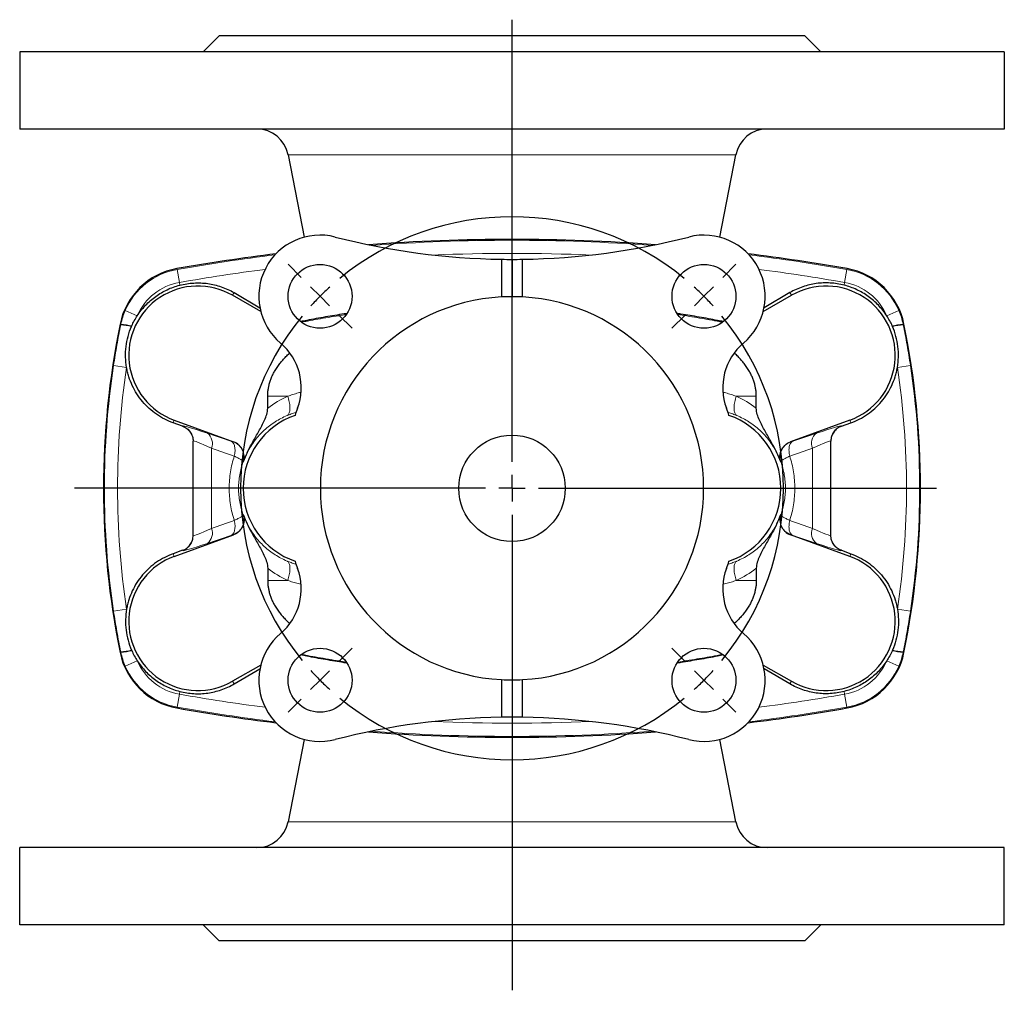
# Model space of a CAD drawing. Header units: millimetres. Extents: x -370 to 615, y -320 to 370.
# Tile 1 of 4: x -360 to -175, y -320 to -137. Entities that reach past the tile are written whole.
import ezdxf

# ---------------------------------------------------------------- set-up
doc = ezdxf.new("R2010")
doc.units = ezdxf.units.MM
doc.layers.add('FORMAT', color=7, linetype='Continuous')

# ---------------------------------------------------------------- blocks, each defined once
blk = doc.blocks.new('SW_CENTERMARKSYMBOL_1')
at = {"layer": 'FORMAT', "color": 0}
for p, q in [((0, 5), (0, 88.03)), ((0, 0), (0, 2.5)), ((-5, 0), (-82.19, 0)), ((0, 0), (-2.5, 0)), ((0, 0), (0, -2.5)), ((0, 0), (2.5, 0)), ((5, 0), (79.76, 0)), ((0, -5), (0, -94.31))]:
    blk.add_line(p, q, dxfattribs=at)
blk = doc.blocks.new('SW_CENTERMARKSYMBOL_2')
at = {"layer": 'FORMAT', "color": 0}
for p, q in [((-75.66, 3.54), (-78.14, 6.01)), ((3.54, 3.54), (6.01, 6.01)), ((-36.06, -31.06), (-36.06, 2.5)), ((-72.12, 0), (-73.89, 1.77)), ((0, 0), (-1.77, -1.77)), ((0, 0), (1.77, 1.77)), ((-72.12, 0), (-70.36, -1.77)), ((-68.59, -3.54), (-66.11, -6.01)), ((-3.54, -3.54), (-6.01, -6.01)), ((-36.06, -36.06), (-36.06, -33.56)), ((-41.06, -36.06), (-74.62, -36.06)), ((-36.06, -36.06), (-38.56, -36.06)), ((-36.06, -36.06), (-36.06, -38.56)), ((-36.06, -36.06), (-33.56, -36.06)), ((-31.06, -36.06), (2.5, -36.06)), ((-36.06, -41.06), (-36.06, -74.62)), ((-68.59, -68.59), (-66.11, -66.11)), ((-3.54, -68.59), (-6.01, -66.11)), ((-72.12, -72.12), (-73.89, -73.89)), ((-72.12, -72.12), (-70.36, -70.36)), ((0, -72.12), (-1.77, -70.36)), ((0, -72.12), (1.77, -73.89)), ((-75.66, -75.66), (-78.14, -78.14)), ((3.54, -75.66), (6.01, -78.14))]:
    blk.add_line(p, q, dxfattribs=at)
for start, end in [(50.6172, 129.3828), (132.1914, 135), (45, 47.8086), (42.1914, 45), (135, 137.8086), (140.6172, 219.3828), (320.6172, 39.3828), (222.1914, 225), (225, 227.8086), (312.1914, 315), (315, 317.8086), (230.6172, 309.3828)]:
    blk.add_arc((-36.06, -36.06), 51, start, end, dxfattribs=at)

msp = doc.modelspace()

# ---------------------------------------------------------------- linework, layer by layer
at = {"color": 7, "linetype": 'Continuous', "lineweight": 25}
for p, q in [((-322.26, -140.32), (-325.26, -143.32)), ((-212.26, -140.32), (-322.26, -140.32)), ((-209.26, -143.32), (-212.26, -140.32)), ((-359.75, -143.32), (-359.75, -157.82)), ((-174.77, -143.32), (-359.75, -143.32)), ((-174.77, -143.32), (-174.77, -157.82)), ((-174.77, -157.82), (-359.75, -157.82)), ((-309.32, -162.67), (-306.31, -178.15)), ((-228.21, -178.15), (-225.21, -162.67)), ((-269.26, -182.3), (-269.26, -189.37)), ((-267.26, -182.32), (-267.26, -189.32)), ((-265.26, -189.37), (-265.26, -182.3)), ((-319.47, -188.56), (-314.62, -191.39)), ((-215.05, -188.56), (-219.91, -191.39)), ((-314.46, -192.12), (-319.76, -189.06)), ((-220.06, -192.12), (-214.76, -189.06)), ((-313.15, -210.28), (-313.15, -208.02)), ((-221.37, -210.28), (-221.37, -208.02)), ((-330.71, -212.53), (-319.56, -216.59)), ((-203.82, -212.53), (-214.96, -216.59)), ((-329.15, -213.66), (-330.89, -213.04)), ((-205.37, -213.66), (-203.63, -213.04)), ((-330.71, -238.1), (-319.56, -234.04)), ((-203.82, -238.1), (-214.96, -234.04)), ((-329.15, -236.97), (-330.89, -237.6)), ((-205.37, -236.97), (-203.63, -237.6)), ((-313.15, -240.35), (-313.15, -242.62)), ((-221.37, -240.35), (-221.37, -242.62)), ((-314.46, -258.52), (-319.76, -261.58)), ((-220.06, -258.52), (-214.76, -261.58)), ((-319.47, -262.07), (-314.62, -259.25)), ((-215.05, -262.07), (-219.91, -259.25)), ((-269.26, -261.26), (-269.26, -268.33)), ((-267.26, -261.32), (-267.26, -268.32)), ((-265.26, -268.33), (-265.26, -261.26)), ((-306.31, -272.49), (-309.32, -287.96)), ((-225.21, -287.96), (-228.21, -272.49)), ((-174.77, -292.82), (-359.75, -292.82)), ((-359.75, -307.32), (-359.75, -292.82)), ((-174.77, -307.32), (-174.77, -292.82)), ((-174.77, -307.32), (-359.75, -307.32)), ((-325.26, -307.32), (-322.26, -310.32)), ((-212.26, -310.32), (-209.26, -307.32)), ((-212.26, -310.32), (-322.26, -310.32))]:
    msp.add_line(p, q, dxfattribs=at)
at = {"color": 8, "linetype": 'Continuous', "lineweight": 18}
for p, q in [((-225.21, -162.67), (-309.32, -162.67)), ((-330.2, -184.05), (-330.2, -184.05)), ((-330.2, -184.05), (-330.17, -184.21)), ((-329.74, -186.65), (-330.17, -184.21)), ((-204.78, -186.65), (-204.35, -184.21)), ((-204.32, -184.05), (-204.35, -184.21)), ((-204.32, -184.05), (-204.32, -184.05)), ((-329.65, -187.15), (-329.74, -186.65)), ((-204.87, -187.15), (-204.78, -186.65)), ((-319.47, -188.56), (-319.76, -189.06)), ((-215.05, -188.56), (-214.76, -189.06)), ((-337.66, -192.9), (-339.93, -191.92)), ((-196.87, -192.9), (-194.59, -191.92)), ((-340.9, -194.47), (-340.89, -194.47)), ((-340.89, -194.47), (-340.74, -194.5)), ((-193.63, -194.47), (-193.78, -194.5)), ((-193.63, -194.47), (-193.63, -194.47)), ((-339.66, -202.61), (-342.11, -202.24)), ((-194.86, -202.61), (-192.41, -202.24)), ((-313.15, -208.02), (-309.39, -208.02)), ((-221.37, -208.02), (-225.13, -208.02)), ((-330.89, -213.04), (-330.71, -212.53)), ((-203.63, -213.04), (-203.82, -212.53)), ((-329.14, -213.61), (-329.15, -213.66)), ((-205.39, -213.61), (-205.37, -213.66)), ((-327.17, -216.47), (-327.16, -216.43)), ((-327.16, -234.21), (-327.16, -216.43)), ((-323.71, -217.79), (-323.71, -232.85)), ((-319.56, -216.59), (-319.59, -216.6)), ((-214.96, -216.59), (-214.93, -216.6)), ((-210.81, -217.79), (-210.81, -232.85)), ((-207.36, -234.21), (-207.36, -216.43)), ((-207.35, -216.47), (-207.36, -216.43)), ((-317.78, -220.38), (-317.75, -220.37)), ((-216.74, -220.38), (-216.78, -220.37)), ((-317.78, -230.25), (-317.75, -230.26)), ((-216.74, -230.25), (-216.78, -230.26)), ((-327.17, -234.17), (-327.16, -234.21)), ((-319.56, -234.04), (-319.59, -234.04)), ((-214.96, -234.04), (-214.93, -234.04)), ((-207.35, -234.17), (-207.36, -234.21)), ((-330.89, -237.6), (-330.71, -238.1)), ((-329.14, -237.02), (-329.15, -236.97)), ((-205.39, -237.02), (-205.37, -236.97)), ((-203.63, -237.6), (-203.82, -238.1)), ((-313.15, -242.62), (-309.39, -242.62)), ((-221.37, -242.62), (-225.13, -242.62)), ((-339.66, -248.02), (-342.11, -248.39)), ((-194.86, -248.02), (-192.41, -248.39)), ((-340.9, -256.17), (-340.89, -256.17)), ((-340.89, -256.17), (-340.74, -256.13)), ((-193.63, -256.17), (-193.78, -256.13)), ((-193.63, -256.17), (-193.63, -256.17)), ((-337.66, -257.73), (-339.93, -258.72)), ((-196.87, -257.73), (-194.59, -258.72)), ((-319.47, -262.07), (-319.76, -261.58)), ((-215.05, -262.07), (-214.76, -261.58)), ((-329.74, -263.99), (-330.17, -266.43)), ((-329.65, -263.48), (-329.74, -263.99)), ((-204.87, -263.48), (-204.78, -263.99)), ((-204.78, -263.99), (-204.35, -266.43)), ((-330.2, -266.58), (-330.17, -266.43)), ((-330.2, -266.58), (-330.2, -266.58)), ((-204.32, -266.58), (-204.35, -266.43)), ((-204.32, -266.58), (-204.32, -266.58)), ((-225.21, -287.96), (-309.32, -287.96))]:
    msp.add_line(p, q, dxfattribs=at)
at = {"color": 8, "linetype": 'Continuous', "lineweight": 18, "flags": 128}
for points in [[(-309.51, -211.65), (-309.41, -211.58), (-309.32, -211.49), (-309.24, -211.39), (-309.17, -211.27), (-309.12, -211.13), (-309.07, -210.98), (-309.03, -210.81), (-309, -210.63), (-308.98, -210.43), (-308.98, -210.23), (-308.98, -210.01), (-309, -209.78), (-309.02, -209.55), (-309.06, -209.3), (-309.11, -209.05), (-309.16, -208.8), (-309.23, -208.54), (-309.31, -208.28), (-309.39, -208.02)], [(-225.02, -211.65), (-225.11, -211.58), (-225.2, -211.49), (-225.28, -211.39), (-225.35, -211.27), (-225.41, -211.13), (-225.46, -210.98), (-225.5, -210.81), (-225.52, -210.63), (-225.54, -210.43), (-225.55, -210.23), (-225.54, -210.01), (-225.53, -209.78), (-225.5, -209.55), (-225.46, -209.3), (-225.42, -209.05), (-225.36, -208.8), (-225.29, -208.54), (-225.22, -208.28), (-225.13, -208.02)], [(-319.43, -219.28), (-319.38, -219.04), (-319.34, -218.79), (-319.31, -218.56), (-319.3, -218.32), (-319.3, -218.1), (-319.31, -217.88), (-319.33, -217.67), (-319.37, -217.47), (-319.41, -217.29), (-319.47, -217.12), (-319.55, -216.97), (-319.63, -216.83), (-319.72, -216.71), (-319.82, -216.61), (-319.94, -216.52), (-320.05, -216.46)], [(-215.09, -219.28), (-215.14, -219.04), (-215.18, -218.79), (-215.21, -218.56), (-215.22, -218.32), (-215.23, -218.1), (-215.22, -217.88), (-215.19, -217.67), (-215.16, -217.47), (-215.11, -217.29), (-215.05, -217.12), (-214.98, -216.97), (-214.89, -216.83), (-214.8, -216.71), (-214.7, -216.61), (-214.59, -216.52), (-214.47, -216.46)], [(-319.43, -231.35), (-319.38, -231.6), (-319.34, -231.84), (-319.31, -232.08), (-319.3, -232.31), (-319.3, -232.54), (-319.31, -232.76), (-319.33, -232.96), (-319.37, -233.16), (-319.41, -233.34), (-319.47, -233.51), (-319.55, -233.67), (-319.63, -233.81), (-319.72, -233.93), (-319.82, -234.03), (-319.94, -234.11), (-320.05, -234.17)], [(-215.09, -231.35), (-215.14, -231.6), (-215.18, -231.84), (-215.21, -232.08), (-215.22, -232.31), (-215.23, -232.54), (-215.22, -232.76), (-215.19, -232.96), (-215.16, -233.16), (-215.11, -233.34), (-215.05, -233.51), (-214.98, -233.67), (-214.89, -233.81), (-214.8, -233.93), (-214.7, -234.03), (-214.59, -234.11), (-214.47, -234.17)], [(-309.51, -238.98), (-309.41, -239.05), (-309.32, -239.14), (-309.24, -239.25), (-309.17, -239.37), (-309.12, -239.5), (-309.07, -239.66), (-309.03, -239.82), (-309, -240.01), (-308.98, -240.2), (-308.98, -240.41), (-308.98, -240.62), (-309, -240.85), (-309.02, -241.09), (-309.06, -241.33), (-309.11, -241.58), (-309.16, -241.83), (-309.23, -242.09), (-309.31, -242.35), (-309.39, -242.62)], [(-225.02, -238.98), (-225.11, -239.05), (-225.2, -239.14), (-225.28, -239.25), (-225.35, -239.37), (-225.41, -239.5), (-225.46, -239.66), (-225.5, -239.82), (-225.52, -240.01), (-225.54, -240.2), (-225.55, -240.41), (-225.54, -240.62), (-225.53, -240.85), (-225.5, -241.09), (-225.46, -241.33), (-225.42, -241.58), (-225.36, -241.83), (-225.29, -242.09), (-225.22, -242.35), (-225.13, -242.62)]]:
    msp.add_lwpolyline(points, dxfattribs=at)
at = {"color": 7, "linetype": 'Continuous', "lineweight": 25}
for centre, radius in [((-303.32, -189.25), 6), ((-231.2, -189.25), 6), ((-267.26, -225.32), 10), ((-303.32, -261.38), 6), ((-231.2, -261.38), 6)]:
    msp.add_circle(centre, radius, dxfattribs=at)
for centre, radius, start, end in [((-315.21, -163.82), 6, 11, 90), ((-219.32, -163.82), 6, 90, 169), ((-303.32, -189.25), 11.5, 75.579, 229.7802), ((-267.26, -49.01), 133.3, 255.579, 269.1403), ((-267.26, -541.82), 363.26, 85.7422, 94.2578), ((-267.26, -49.01), 133.3, 270.8597, 284.421), ((-231.2, -189.25), 11.5, 310.2198, 104.421), ((-267.26, -541.82), 363.26, 97.0116, 99.9774), ((-267.26, -541.82), 363.26, 80.0226, 82.9884), ((-267.26, -49.01), 133.3, 269.1403, 270), ((-267.26, -49.01), 133.3, 270, 270.8597), ((-327.9, -197.11), 13.26, 99.9774, 168.5016), ((-206.62, -197.11), 13.26, 11.4984, 80.0226), ((-326.26, -200.32), 13, 60, 250), ((-208.26, -200.32), 13, 290, 120), ((-267.26, -225.32), 36, 93.1847, 266.8153), ((-267.26, -225.32), 36, 90, 93.1847), ((-267.26, -225.32), 36, 86.8153, 90), ((-267.26, -225.32), 36, 273.1847, 86.8153), ((-189.24, -225.32), 154.76, 168.5016, 191.4984), ((-345.28, -225.32), 154.76, 348.5016, 11.4984), ((-317.85, -206.44), 11, 339.533, 49.7802), ((-216.67, -206.44), 11, 130.2198, 200.467), ((-267.26, -225.32), 43, 159.533, 161.4267), ((-267.26, -225.32), 43, 18.5733, 20.467), ((-303.26, -225.32), 14.5, 109.1659, 250.8341), ((-231.26, -225.32), 14.5, 289.1659, 70.8341), ((-303.26, -225.32), 15.31, 154.0885, 161.1599), ((-231.26, -225.32), 15.31, 18.8401, 25.9115), ((-303.26, -225.32), 15.31, 198.8401, 205.9115), ((-231.26, -225.32), 15.31, 334.0885, 341.1599), ((-326.26, -250.32), 13, 110, 300), ((-208.26, -250.32), 13, 240, 70), ((-317.85, -244.2), 11, 310.2198, 20.467), ((-267.26, -225.32), 43, 198.5733, 200.467), ((-216.67, -244.2), 11, 159.533, 229.7802), ((-267.26, -225.32), 43, 339.533, 341.4267), ((-303.32, -261.38), 11.5, 130.2198, 284.421), ((-231.2, -261.38), 11.5, 255.579, 49.7802), ((-327.9, -253.52), 13.26, 191.4984, 260.0226), ((-206.62, -253.52), 13.26, 279.9774, 348.5016), ((-267.26, -225.32), 36, 266.8153, 270), ((-267.26, -225.32), 36, 270, 273.1847), ((-267.26, 91.18), 363.26, 260.0226, 262.9884), ((-267.26, 91.18), 363.26, 277.0116, 279.9774), ((-267.26, -401.62), 133.3, 90.8597, 104.421), ((-267.26, -401.62), 133.3, 90, 90.8597), ((-267.26, -401.62), 133.3, 89.1403, 90), ((-267.26, -401.62), 133.3, 75.579, 89.1403), ((-267.26, 91.18), 363.26, 265.7422, 274.2578), ((-315.21, -286.82), 6, 270, 349), ((-219.32, -286.82), 6, 191, 270)]:
    msp.add_arc(centre, radius, start, end, dxfattribs=at)
at = {"color": 8, "linetype": 'Continuous', "lineweight": 18}
for centre, radius, start, end in [((-267.26, -541.82), 363.26, 85.7437, 94.2563), ((-267.26, -541.82), 363.1, 85.8311, 94.1689), ((-267.26, -541.82), 360.63, 87.6506, 92.3494), ((-267.26, -541.82), 363.26, 97.0121, 99.9774), ((-267.26, -541.82), 363.1, 97.0418, 99.9774), ((-267.26, -541.82), 363.26, 80.0226, 82.9879), ((-267.26, -541.82), 363.1, 80.0226, 82.9582), ((-327.9, -197.11), 13.26, 99.9774, 168.5016), ((-327.9, -197.11), 13.1, 99.9774, 156.6524), ((-267.26, -541.82), 360.63, 97.3902, 99.9774), ((-267.26, -541.82), 360.63, 80.0226, 82.6098), ((-206.62, -197.11), 13.1, 23.3476, 80.0226), ((-206.62, -197.11), 13.26, 11.4984, 80.0226), ((-327.9, -197.11), 10.63, 99.9774, 156.6524), ((-206.62, -197.11), 10.63, 23.3476, 80.0226), ((-189.24, -225.32), 154.76, 168.5016, 191.4984), ((-342, -209.42), 14.87, 77.3371, 85.2101), ((-341.95, -209.22), 14.77, 77.2668, 85.2829), ((-192.57, -209.22), 14.77, 94.7171, 102.7332), ((-192.52, -209.42), 14.87, 94.7899, 102.6629), ((-345.28, -225.32), 154.76, 348.5016, 11.4984), ((-189.24, -225.32), 154.6, 171.4168, 188.5832), ((-189.24, -225.32), 152.13, 171.4168, 188.5832), ((-345.28, -225.32), 152.13, 351.4168, 8.5832), ((-345.28, -225.32), 154.6, 351.4168, 8.5832), ((-330.16, -216.43), 3, 0.0297, 70.0171), ((-204.36, -216.43), 3, 109.9829, 179.9703), ((-325.97, -216.88), 2.43, 338.147, 51.9414), ((-208.56, -216.88), 2.43, 128.0586, 201.853), ((-320.63, -219.42), 3, 341.3222, 69.8579), ((-213.89, -219.42), 3, 110.1421, 198.6778), ((-320.63, -231.22), 3, 290.1421, 18.6778), ((-213.89, -231.22), 3, 161.3222, 249.8579), ((-325.97, -233.75), 2.43, 308.0586, 21.853), ((-208.56, -233.75), 2.43, 158.147, 231.9414), ((-330.16, -234.2), 3, 289.9829, 359.9703), ((-204.36, -234.2), 3, 180.0297, 250.0171), ((-327.9, -253.52), 13.26, 191.4984, 260.0226), ((-342, -241.22), 14.87, 274.7899, 282.6629), ((-341.95, -241.42), 14.77, 274.7171, 282.7332), ((-206.62, -253.52), 13.26, 279.9774, 348.5016), ((-192.57, -241.42), 14.77, 257.2668, 265.2829), ((-192.52, -241.22), 14.87, 257.3371, 265.2101), ((-327.9, -253.52), 13.1, 203.3476, 260.0226), ((-327.9, -253.52), 10.63, 203.3476, 260.0226), ((-206.62, -253.52), 10.63, 279.9774, 336.6524), ((-206.62, -253.52), 13.1, 279.9774, 336.6524), ((-267.26, 91.18), 360.63, 260.0226, 262.6098), ((-267.26, 91.18), 360.63, 277.3902, 279.9774), ((-267.26, 91.18), 363.26, 260.0226, 262.9879), ((-267.26, 91.18), 363.1, 260.0226, 262.9582), ((-267.26, 91.18), 363.26, 277.0121, 279.9774), ((-267.26, 91.18), 363.1, 277.0418, 279.9774), ((-267.26, 91.18), 360.63, 267.6506, 272.3494), ((-267.26, 91.18), 363.26, 265.7437, 274.2563), ((-267.26, 91.18), 363.1, 265.8311, 274.1689)]:
    msp.add_arc(centre, radius, start, end, dxfattribs=at)
for centre, major_axis, ratio, start_param, end_param in [((-317.64, -217.8), (11.5, -4.19), 0.03281, 2.219054, 3.144822), ((-216.89, -217.8), (11.5, 4.19), 0.03281, 6.279956, 7.205724), ((-318.66, -220.62), (8.5, -4.19), 0.040449, 2.227054, 3.152822), ((-266.24, -239.09), (97.99, -35.71), 0.03281, 2.164123, 2.219054), ((-268.29, -239.09), (97.99, 35.71), 0.03281, 0.922539, 0.97747), ((-215.86, -220.62), (8.5, 4.19), 0.040449, 6.271955, 7.197724), ((-267.26, -241.91), (94.99, -35.71), 0.033594, 2.164795, 2.219727), ((-267.26, -241.91), (94.99, 35.71), 0.033594, 0.921866, 0.976797), ((-318.66, -230.02), (8.5, 4.19), 0.040449, 3.130363, 4.056131), ((-267.26, -208.72), (94.99, 35.71), 0.033594, 4.063459, 4.11839), ((-267.26, -208.72), (94.99, -35.71), 0.033594, 5.306388, 5.361319), ((-215.86, -230.02), (8.5, -4.19), 0.040449, 5.368647, 6.294415), ((-266.24, -211.54), (97.99, 35.71), 0.03281, 4.064132, 4.119063), ((-268.29, -211.54), (97.99, -35.71), 0.03281, 5.305715, 5.360646), ((-317.64, -232.83), (11.5, 4.19), 0.03281, 3.138363, 4.064132), ((-216.89, -232.83), (11.5, -4.19), 0.03281, 5.360646, 6.286415)]:
    msp.add_ellipse(centre, major_axis=major_axis, ratio=ratio, start_param=start_param, end_param=end_param, dxfattribs=at)
at = {"color": 7, "linetype": 'Continuous', "lineweight": 25}
for points, knots in [([(-329.65, -187.15), (-328.8, -186.93), (-327.93, -186.8), (-326.18, -186.7), (-325.29, -186.73), (-323.55, -186.97), (-322.7, -187.17), (-321.46, -187.6), (-321.05, -187.77), (-320.24, -188.14), (-319.85, -188.34), (-319.47, -188.56)], [0, 0, 0, 0, 0.25, 0.25, 0.5, 0.5, 0.75, 0.75, 0.875, 0.875, 1, 1, 1, 1]), ([(-204.87, -187.15), (-205.72, -186.93), (-206.59, -186.8), (-208.34, -186.7), (-209.23, -186.73), (-210.97, -186.97), (-211.82, -187.17), (-213.07, -187.6), (-213.48, -187.77), (-214.28, -188.14), (-214.67, -188.34), (-215.05, -188.56)], [0, 0, 0, 0, 0.25, 0.25, 0.5, 0.5, 0.75, 0.75, 0.875, 0.875, 1, 1, 1, 1]), ([(-337.66, -192.9), (-337.43, -192.55), (-337.18, -192.2), (-336.66, -191.54), (-336.38, -191.23), (-335.51, -190.32), (-334.88, -189.77), (-333.85, -189.03), (-333.5, -188.8), (-332.77, -188.38), (-332.4, -188.18), (-331.27, -187.65), (-330.47, -187.36), (-329.65, -187.15)], [0, 0, 0, 0, 0.125, 0.125, 0.25, 0.25, 0.5, 0.5, 0.625, 0.625, 0.75, 0.75, 1, 1, 1, 1]), ([(-196.87, -192.9), (-197.09, -192.55), (-197.34, -192.2), (-197.87, -191.54), (-198.14, -191.23), (-199.01, -190.32), (-199.64, -189.77), (-200.67, -189.03), (-201.03, -188.8), (-201.75, -188.38), (-202.12, -188.18), (-203.26, -187.65), (-204.05, -187.36), (-204.87, -187.15)], [0, 0, 0, 0, 0.125, 0.125, 0.25, 0.25, 0.5, 0.5, 0.625, 0.625, 0.75, 0.75, 1, 1, 1, 1]), ([(-298.27, -192.48), (-298.44, -192.51), (-299.78, -192.7), (-302.3, -193.13), (-305.03, -193.61), (-306.59, -193.93), (-306.98, -194.01)], [0, 0, 0, 0, 0.0576, 0.461909, 0.866219, 1, 1, 1, 1]), ([(-227.55, -194), (-227.91, -193.93), (-229.42, -193.63), (-232.09, -193.15), (-234.63, -192.72), (-236.02, -192.52), (-236.25, -192.48)], [0, 0, 0, 0, 0.126279, 0.523055, 0.919832, 1, 1, 1, 1]), ([(-339.66, -202.61), (-339.78, -201.97), (-339.84, -201.32), (-339.88, -200.01), (-339.84, -199.34), (-339.69, -198.04), (-339.56, -197.4), (-339.22, -196.14), (-339, -195.51), (-338.74, -194.91)], [0, 0, 0, 0, 0.25, 0.25, 0.5, 0.5, 0.75, 0.75, 1, 1, 1, 1]), ([(-194.86, -202.61), (-194.75, -201.97), (-194.68, -201.32), (-194.65, -200.01), (-194.68, -199.34), (-194.83, -198.04), (-194.96, -197.4), (-195.3, -196.14), (-195.52, -195.51), (-195.78, -194.91)], [0, 0, 0, 0, 0.25, 0.25, 0.5, 0.5, 0.75, 0.75, 1, 1, 1, 1]), ([(-313.15, -208.02), (-313.15, -207.8), (-313.14, -207.37), (-313.07, -206.73), (-312.94, -206.06), (-312.76, -205.38), (-312.51, -204.68), (-312.22, -204), (-311.85, -203.3), (-311.41, -202.6), (-310.9, -201.89), (-310.33, -201.21), (-309.73, -200.58), (-309.29, -200.14), (-309.04, -199.93), (-309.01, -199.91)], [0, 0, 0, 0, 0.068805, 0.1377058, 0.2065172, 0.2851396, 0.3639879, 0.442877, 0.5215552, 0.6147044, 0.7081324, 0.801744, 0.8953383, 0.9886274, 1, 1, 1, 1]), ([(-221.37, -208.02), (-221.37, -207.8), (-221.38, -207.37), (-221.46, -206.73), (-221.58, -206.06), (-221.76, -205.38), (-222.01, -204.68), (-222.31, -204), (-222.67, -203.3), (-223.11, -202.6), (-223.63, -201.89), (-224.19, -201.21), (-224.79, -200.58), (-225.24, -200.14), (-225.49, -199.93), (-225.51, -199.91)], [0, 0, 0, 0, 0.06881, 0.137716, 0.206533, 0.285161, 0.364015, 0.442911, 0.521595, 0.614751, 0.708186, 0.801805, 0.895406, 0.988702, 1, 1, 1, 1]), ([(-330.89, -213.04), (-332, -212.64), (-333.05, -212.1), (-335.02, -210.74), (-335.9, -209.94), (-337.05, -208.58), (-337.41, -208.1), (-338.05, -207.09), (-338.34, -206.57), (-338.84, -205.49), (-339.06, -204.94), (-339.33, -204.08), (-339.41, -203.78), (-339.55, -203.2), (-339.61, -202.91), (-339.66, -202.61)], [0, 0, 0, 0, 0.25, 0.25, 0.5, 0.5, 0.625, 0.625, 0.75, 0.75, 0.875, 0.875, 0.9375, 0.9375, 1, 1, 1, 1]), ([(-203.63, -213.04), (-202.52, -212.64), (-201.47, -212.1), (-199.5, -210.74), (-198.63, -209.94), (-197.47, -208.58), (-197.11, -208.1), (-196.47, -207.09), (-196.18, -206.57), (-195.68, -205.49), (-195.46, -204.94), (-195.19, -204.08), (-195.11, -203.78), (-194.97, -203.2), (-194.91, -202.91), (-194.86, -202.61)], [0, 0, 0, 0, 0.25, 0.25, 0.5, 0.5, 0.625, 0.625, 0.75, 0.75, 0.875, 0.875, 0.9375, 0.9375, 1, 1, 1, 1]), ([(-317.03, -218.63), (-316.69, -217.94), (-316.33, -217.26), (-315.57, -215.91), (-315.19, -215.24), (-314.43, -213.9), (-314.06, -213.22), (-313.59, -212.16), (-313.45, -211.8), (-313.23, -211.05), (-313.15, -210.68), (-313.15, -210.28)], [0, 0, 0, 0, 0.25, 0.25, 0.5, 0.5, 0.75, 0.75, 0.875, 0.875, 1, 1, 1, 1]), ([(-217.49, -218.63), (-217.83, -217.94), (-218.2, -217.26), (-218.95, -215.91), (-219.34, -215.24), (-220.09, -213.9), (-220.46, -213.22), (-220.93, -212.16), (-221.07, -211.8), (-221.29, -211.05), (-221.37, -210.68), (-221.37, -210.28)], [0, 0, 0, 0, 0.25, 0.25, 0.5, 0.5, 0.75, 0.75, 0.875, 0.875, 1, 1, 1, 1]), ([(-329.15, -213.66), (-328.86, -213.76), (-328.6, -213.91), (-328.23, -214.18), (-328.12, -214.28), (-327.91, -214.5), (-327.81, -214.62), (-327.63, -214.87), (-327.55, -215), (-327.42, -215.27), (-327.36, -215.41), (-327.27, -215.7), (-327.23, -215.85), (-327.18, -216.16), (-327.17, -216.31), (-327.17, -216.47)], [0, 0, 0, 0, 0.25, 0.25, 0.375, 0.375, 0.5, 0.5, 0.625, 0.625, 0.75, 0.75, 0.875, 0.875, 1, 1, 1, 1]), ([(-205.37, -213.66), (-205.66, -213.76), (-205.93, -213.91), (-206.29, -214.18), (-206.41, -214.28), (-206.62, -214.5), (-206.71, -214.62), (-206.89, -214.87), (-206.97, -215), (-207.11, -215.27), (-207.16, -215.41), (-207.26, -215.7), (-207.29, -215.85), (-207.34, -216.16), (-207.35, -216.31), (-207.35, -216.47)], [0, 0, 0, 0, 0.25, 0.25, 0.375, 0.375, 0.5, 0.5, 0.625, 0.625, 0.75, 0.75, 0.875, 0.875, 1, 1, 1, 1]), ([(-317.75, -220.37), (-317.68, -220.19), (-317.64, -220), (-317.59, -219.62), (-317.58, -219.42), (-317.6, -219.04), (-317.63, -218.85), (-317.73, -218.47), (-317.8, -218.29), (-317.96, -217.94), (-318.06, -217.77), (-318.3, -217.46), (-318.43, -217.32), (-318.85, -216.93), (-319.19, -216.72), (-319.56, -216.59)], [0, 0, 0, 0, 0.125, 0.125, 0.25, 0.25, 0.375, 0.375, 0.5, 0.5, 0.625, 0.625, 0.75, 0.75, 1, 1, 1, 1]), ([(-216.78, -220.37), (-216.84, -220.19), (-216.88, -220), (-216.93, -219.62), (-216.94, -219.42), (-216.92, -219.04), (-216.89, -218.85), (-216.79, -218.47), (-216.73, -218.29), (-216.56, -217.94), (-216.46, -217.77), (-216.23, -217.46), (-216.1, -217.32), (-215.67, -216.93), (-215.33, -216.72), (-214.96, -216.59)], [0, 0, 0, 0, 0.125, 0.125, 0.25, 0.25, 0.375, 0.375, 0.5, 0.5, 0.625, 0.625, 0.75, 0.75, 1, 1, 1, 1]), ([(-317.75, -230.26), (-317.68, -230.44), (-317.64, -230.63), (-317.59, -231.01), (-317.58, -231.21), (-317.6, -231.6), (-317.63, -231.79), (-317.73, -232.16), (-317.8, -232.35), (-317.96, -232.7), (-318.06, -232.86), (-318.3, -233.17), (-318.43, -233.32), (-318.85, -233.7), (-319.19, -233.91), (-319.56, -234.04)], [0, 0, 0, 0, 0.125, 0.125, 0.25, 0.25, 0.375, 0.375, 0.5, 0.5, 0.625, 0.625, 0.75, 0.75, 1, 1, 1, 1]), ([(-216.78, -230.26), (-216.84, -230.44), (-216.88, -230.63), (-216.93, -231.01), (-216.94, -231.21), (-216.92, -231.6), (-216.89, -231.79), (-216.79, -232.16), (-216.73, -232.35), (-216.56, -232.7), (-216.46, -232.86), (-216.23, -233.17), (-216.1, -233.32), (-215.67, -233.7), (-215.33, -233.91), (-214.96, -234.04)], [0, 0, 0, 0, 0.125, 0.125, 0.25, 0.25, 0.375, 0.375, 0.5, 0.5, 0.625, 0.625, 0.75, 0.75, 1, 1, 1, 1]), ([(-317.03, -232.01), (-316.69, -232.7), (-316.33, -233.38), (-315.57, -234.72), (-315.19, -235.39), (-314.43, -236.74), (-314.06, -237.41), (-313.59, -238.47), (-313.45, -238.84), (-313.23, -239.58), (-313.15, -239.96), (-313.15, -240.35)], [0, 0, 0, 0, 0.25, 0.25, 0.5, 0.5, 0.75, 0.75, 0.875, 0.875, 1, 1, 1, 1]), ([(-217.49, -232.01), (-217.83, -232.7), (-218.2, -233.38), (-218.95, -234.72), (-219.34, -235.39), (-220.09, -236.74), (-220.46, -237.41), (-220.93, -238.47), (-221.07, -238.84), (-221.29, -239.58), (-221.37, -239.96), (-221.37, -240.35)], [0, 0, 0, 0, 0.25, 0.25, 0.5, 0.5, 0.75, 0.75, 0.875, 0.875, 1, 1, 1, 1]), ([(-329.15, -236.97), (-328.86, -236.87), (-328.6, -236.73), (-328.23, -236.45), (-328.12, -236.35), (-327.91, -236.13), (-327.81, -236.02), (-327.63, -235.77), (-327.55, -235.64), (-327.42, -235.36), (-327.36, -235.22), (-327.27, -234.93), (-327.23, -234.78), (-327.18, -234.48), (-327.17, -234.32), (-327.17, -234.17)], [0, 0, 0, 0, 0.25, 0.25, 0.375, 0.375, 0.5, 0.5, 0.625, 0.625, 0.75, 0.75, 0.875, 0.875, 1, 1, 1, 1]), ([(-205.37, -236.97), (-205.66, -236.87), (-205.93, -236.73), (-206.29, -236.45), (-206.41, -236.35), (-206.62, -236.13), (-206.71, -236.02), (-206.89, -235.77), (-206.97, -235.64), (-207.11, -235.36), (-207.16, -235.22), (-207.26, -234.93), (-207.29, -234.78), (-207.34, -234.48), (-207.35, -234.32), (-207.35, -234.17)], [0, 0, 0, 0, 0.25, 0.25, 0.375, 0.375, 0.5, 0.5, 0.625, 0.625, 0.75, 0.75, 0.875, 0.875, 1, 1, 1, 1]), ([(-330.89, -237.6), (-332, -237.99), (-333.05, -238.53), (-335.02, -239.89), (-335.9, -240.69), (-337.05, -242.05), (-337.41, -242.54), (-338.05, -243.54), (-338.34, -244.07), (-338.84, -245.14), (-339.06, -245.7), (-339.33, -246.56), (-339.41, -246.85), (-339.55, -247.43), (-339.61, -247.73), (-339.66, -248.02)], [0, 0, 0, 0, 0.25, 0.25, 0.5, 0.5, 0.625, 0.625, 0.75, 0.75, 0.875, 0.875, 0.9375, 0.9375, 1, 1, 1, 1]), ([(-203.63, -237.6), (-202.52, -237.99), (-201.47, -238.53), (-199.5, -239.89), (-198.63, -240.69), (-197.47, -242.05), (-197.11, -242.54), (-196.47, -243.54), (-196.18, -244.07), (-195.68, -245.14), (-195.46, -245.7), (-195.19, -246.56), (-195.11, -246.85), (-194.97, -247.43), (-194.91, -247.73), (-194.86, -248.02)], [0, 0, 0, 0, 0.25, 0.25, 0.5, 0.5, 0.625, 0.625, 0.75, 0.75, 0.875, 0.875, 0.9375, 0.9375, 1, 1, 1, 1]), ([(-313.15, -242.62), (-313.15, -242.83), (-313.14, -243.26), (-313.07, -243.91), (-312.94, -244.57), (-312.76, -245.26), (-312.51, -245.96), (-312.22, -246.63), (-311.85, -247.33), (-311.41, -248.04), (-310.9, -248.75), (-310.33, -249.42), (-309.73, -250.06), (-309.29, -250.49), (-309.04, -250.7), (-309.01, -250.73)], [0, 0, 0, 0, 0.06881, 0.137716, 0.206533, 0.285161, 0.364015, 0.442911, 0.521595, 0.614751, 0.708186, 0.801805, 0.895406, 0.988702, 1, 1, 1, 1]), ([(-221.37, -242.62), (-221.37, -242.83), (-221.38, -243.26), (-221.46, -243.91), (-221.58, -244.57), (-221.76, -245.26), (-222.01, -245.96), (-222.31, -246.63), (-222.67, -247.33), (-223.11, -248.04), (-223.63, -248.75), (-224.19, -249.42), (-224.79, -250.06), (-225.24, -250.49), (-225.49, -250.7), (-225.52, -250.73)], [0, 0, 0, 0, 0.068805, 0.137706, 0.206517, 0.28514, 0.363988, 0.442877, 0.521555, 0.614704, 0.708132, 0.801744, 0.895338, 0.988627, 1, 1, 1, 1]), ([(-339.66, -248.02), (-339.78, -248.66), (-339.84, -249.31), (-339.88, -250.62), (-339.84, -251.29), (-339.69, -252.59), (-339.56, -253.24), (-339.22, -254.5), (-339, -255.12), (-338.74, -255.73)], [0, 0, 0, 0, 0.25, 0.25, 0.5, 0.5, 0.75, 0.75, 1, 1, 1, 1]), ([(-194.86, -248.02), (-194.75, -248.66), (-194.68, -249.31), (-194.65, -250.62), (-194.68, -251.29), (-194.83, -252.59), (-194.96, -253.24), (-195.3, -254.5), (-195.52, -255.12), (-195.78, -255.73)], [0, 0, 0, 0, 0.25, 0.25, 0.5, 0.5, 0.75, 0.75, 1, 1, 1, 1]), ([(-298.27, -258.15), (-298.44, -258.13), (-299.78, -257.93), (-302.3, -257.5), (-305.03, -257.02), (-306.59, -256.71), (-306.98, -256.63)], [0, 0, 0, 0, 0.0576, 0.461909, 0.866219, 1, 1, 1, 1]), ([(-227.55, -256.63), (-227.91, -256.7), (-229.42, -257.01), (-232.09, -257.48), (-234.63, -257.91), (-236.02, -258.12), (-236.25, -258.15)], [0, 0, 0, 0, 0.126279, 0.523055, 0.919832, 1, 1, 1, 1]), ([(-337.66, -257.73), (-337.43, -258.09), (-337.18, -258.43), (-336.66, -259.09), (-336.38, -259.41), (-335.51, -260.31), (-334.88, -260.86), (-333.85, -261.6), (-333.5, -261.83), (-332.77, -262.26), (-332.4, -262.45), (-331.27, -262.98), (-330.47, -263.27), (-329.65, -263.48)], [0, 0, 0, 0, 0.125, 0.125, 0.25, 0.25, 0.5, 0.5, 0.625, 0.625, 0.75, 0.75, 1, 1, 1, 1]), ([(-196.87, -257.73), (-197.09, -258.09), (-197.34, -258.43), (-197.87, -259.09), (-198.14, -259.41), (-199.01, -260.31), (-199.64, -260.86), (-200.67, -261.6), (-201.03, -261.83), (-201.75, -262.26), (-202.12, -262.45), (-203.26, -262.98), (-204.05, -263.27), (-204.87, -263.48)], [0, 0, 0, 0, 0.125, 0.125, 0.25, 0.25, 0.5, 0.5, 0.625, 0.625, 0.75, 0.75, 1, 1, 1, 1]), ([(-329.65, -263.48), (-328.8, -263.7), (-327.93, -263.84), (-326.18, -263.94), (-325.29, -263.9), (-323.55, -263.66), (-322.7, -263.46), (-321.46, -263.03), (-321.05, -262.87), (-320.24, -262.5), (-319.85, -262.3), (-319.47, -262.07)], [0, 0, 0, 0, 0.25, 0.25, 0.5, 0.5, 0.75, 0.75, 0.875, 0.875, 1, 1, 1, 1]), ([(-204.87, -263.48), (-205.72, -263.7), (-206.59, -263.84), (-208.34, -263.94), (-209.23, -263.9), (-210.97, -263.66), (-211.82, -263.46), (-213.07, -263.03), (-213.48, -262.87), (-214.28, -262.5), (-214.67, -262.3), (-215.05, -262.07)], [0, 0, 0, 0, 0.25, 0.25, 0.5, 0.5, 0.75, 0.75, 0.875, 0.875, 1, 1, 1, 1])]:
    msp.add_open_spline(points, degree=3, knots=knots, dxfattribs=at)
at = {"color": 8, "linetype": 'Continuous', "lineweight": 18}
for points in [[(-339.93, -191.92), (-340.29, -192.75), (-340.56, -193.61), (-340.74, -194.5)], [(-194.59, -191.92), (-194.23, -192.75), (-193.96, -193.61), (-193.78, -194.5)], [(-340.74, -194.5), (-340.74, -194.53), (-340.75, -194.56), (-340.76, -194.6)], [(-193.78, -194.5), (-193.78, -194.53), (-193.77, -194.56), (-193.77, -194.6)], [(-309.39, -208.02), (-310.74, -208.62), (-312, -209.38), (-313.15, -210.28)], [(-225.13, -208.02), (-223.78, -208.62), (-222.53, -209.38), (-221.37, -210.28)], [(-309.39, -242.62), (-310.74, -242.01), (-312, -241.26), (-313.15, -240.35)], [(-225.13, -242.62), (-223.78, -242.01), (-222.53, -241.26), (-221.37, -240.35)], [(-340.74, -256.13), (-340.74, -256.1), (-340.75, -256.07), (-340.76, -256.04)], [(-339.93, -258.72), (-340.29, -257.89), (-340.56, -257.02), (-340.74, -256.13)], [(-194.59, -258.72), (-194.23, -257.89), (-193.96, -257.02), (-193.78, -256.13)], [(-193.78, -256.13), (-193.78, -256.1), (-193.77, -256.07), (-193.77, -256.04)]]:
    msp.add_open_spline(points, degree=3, dxfattribs=at)
at = {"color": 7, "linetype": 'Continuous', "lineweight": 25}
for points in [[(-338.7, -194.81), (-338.4, -194.15), (-338.06, -193.51), (-337.66, -192.9)], [(-195.82, -194.81), (-196.12, -194.15), (-196.47, -193.51), (-196.87, -192.9)], [(-338.74, -194.91), (-338.73, -194.87), (-338.71, -194.84), (-338.7, -194.81)], [(-195.78, -194.91), (-195.8, -194.87), (-195.81, -194.84), (-195.82, -194.81)], [(-327.17, -234.17), (-327.17, -228.27), (-327.17, -222.37), (-327.17, -216.47)], [(-207.35, -234.17), (-207.35, -228.27), (-207.35, -222.37), (-207.35, -216.47)], [(-338.74, -255.73), (-338.73, -255.76), (-338.71, -255.79), (-338.7, -255.82)], [(-338.7, -255.82), (-338.4, -256.49), (-338.06, -257.12), (-337.66, -257.73)], [(-195.82, -255.82), (-196.12, -256.49), (-196.47, -257.12), (-196.87, -257.73)], [(-195.78, -255.73), (-195.8, -255.76), (-195.81, -255.79), (-195.82, -255.82)]]:
    msp.add_open_spline(points, degree=3, dxfattribs=at)
at = {"color": 8, "linetype": 'Continuous', "lineweight": 18}
for points, knots in [([(-298.41, -192.69), (-298.87, -192.75), (-299.99, -192.92), (-301.76, -193.21), (-303.73, -193.54), (-305.42, -193.85), (-306.45, -194.04), (-306.83, -194.11)], [0, 0, 0, 0, 0.158459, 0.392425, 0.626544, 0.860706, 1, 1, 1, 1]), ([(-227.69, -194.11), (-228.04, -194.05), (-229, -193.86), (-230.61, -193.58), (-232.52, -193.25), (-234.35, -192.95), (-235.55, -192.77), (-236.11, -192.69)], [0, 0, 0, 0, 0.124478, 0.351231, 0.577995, 0.804675, 1, 1, 1, 1]), ([(-340.76, -194.6), (-340.89, -195.23), (-341.01, -195.87), (-341.25, -197.14), (-341.36, -197.77), (-341.59, -199.05), (-341.7, -199.69), (-341.91, -200.96), (-342.01, -201.6), (-342.11, -202.24)], [0, 0, 0, 0, 0.25, 0.25, 0.5, 0.5, 0.75, 0.75, 1, 1, 1, 1]), ([(-193.77, -194.6), (-193.64, -195.23), (-193.51, -195.87), (-193.27, -197.14), (-193.16, -197.77), (-192.93, -199.05), (-192.82, -199.69), (-192.61, -200.96), (-192.51, -201.6), (-192.41, -202.24)], [0, 0, 0, 0, 0.25, 0.25, 0.5, 0.5, 0.75, 0.75, 1, 1, 1, 1]), ([(-306.89, -207.29), (-307.07, -207.33), (-307.59, -207.44), (-308.42, -207.68), (-309.07, -207.91), (-309.39, -208.02)], [0, 0, 0, 0, 0.211094, 0.605654, 1, 1, 1, 1]), ([(-227.63, -207.29), (-227.45, -207.33), (-226.93, -207.44), (-226.1, -207.68), (-225.45, -207.91), (-225.13, -208.02)], [0, 0, 0, 0, 0.21015, 0.605182, 1, 1, 1, 1]), ([(-317.03, -218.63), (-316.61, -217.8), (-316.12, -217.04), (-315.32, -215.99), (-315.04, -215.65), (-314.44, -215.01), (-314.13, -214.7), (-313.16, -213.81), (-312.48, -213.29), (-311.05, -212.38), (-310.3, -211.98), (-309.51, -211.65)], [0, 0, 0, 0, 0.25, 0.25, 0.375, 0.375, 0.5, 0.5, 0.75, 0.75, 1, 1, 1, 1]), ([(-309.51, -211.65), (-309.25, -211.55), (-308.73, -211.34), (-308.17, -211.15), (-307.86, -211.07), (-307.82, -211.06)], [0, 0, 0, 0, 0.46722, 0.934714, 1, 1, 1, 1]), ([(-225.02, -211.65), (-225.27, -211.55), (-225.79, -211.34), (-226.35, -211.15), (-226.66, -211.07), (-226.7, -211.06)], [0, 0, 0, 0, 0.46722, 0.934714, 1, 1, 1, 1]), ([(-217.49, -218.63), (-217.92, -217.8), (-218.4, -217.04), (-219.2, -215.99), (-219.49, -215.65), (-220.08, -215.01), (-220.39, -214.7), (-221.36, -213.81), (-222.04, -213.29), (-223.47, -212.38), (-224.23, -211.98), (-225.02, -211.65)], [0, 0, 0, 0, 0.25, 0.25, 0.375, 0.375, 0.5, 0.5, 0.75, 0.75, 1, 1, 1, 1]), ([(-319.59, -216.6), (-319.6, -216.6), (-319.65, -216.59), (-319.77, -216.56), (-319.82, -216.54), (-319.93, -216.5), (-319.99, -216.48), (-320.05, -216.46)], [0, 0, 0, 0, 0.5, 0.5, 0.75, 0.75, 1, 1, 1, 1]), ([(-214.93, -216.6), (-214.92, -216.6), (-214.87, -216.59), (-214.75, -216.56), (-214.71, -216.54), (-214.6, -216.5), (-214.54, -216.48), (-214.47, -216.46)], [0, 0, 0, 0, 0.5, 0.5, 0.75, 0.75, 1, 1, 1, 1]), ([(-319.43, -231.35), (-319.75, -230.4), (-319.98, -229.42), (-320.23, -227.9), (-320.29, -227.38), (-320.37, -226.35), (-320.39, -225.84), (-320.39, -224.28), (-320.31, -223.25), (-319.98, -221.21), (-319.74, -220.23), (-319.43, -219.28)], [0, 0, 0, 0, 0.25, 0.25, 0.375, 0.375, 0.5, 0.5, 0.75, 0.75, 1, 1, 1, 1]), ([(-319.43, -219.28), (-319.18, -219.39), (-318.95, -219.51), (-318.54, -219.72), (-318.36, -219.83), (-318.15, -219.97), (-318.08, -220.01), (-317.97, -220.1), (-317.93, -220.14), (-317.82, -220.26), (-317.78, -220.33), (-317.78, -220.38)], [0, 0, 0, 0, 0.25, 0.25, 0.5, 0.5, 0.625, 0.625, 0.75, 0.75, 1, 1, 1, 1]), ([(-215.09, -219.28), (-215.35, -219.39), (-215.58, -219.51), (-215.99, -219.72), (-216.16, -219.83), (-216.38, -219.97), (-216.44, -220.01), (-216.55, -220.1), (-216.59, -220.14), (-216.7, -220.26), (-216.74, -220.33), (-216.74, -220.38)], [0, 0, 0, 0, 0.25, 0.25, 0.5, 0.5, 0.625, 0.625, 0.75, 0.75, 1, 1, 1, 1]), ([(-215.09, -231.35), (-214.78, -230.4), (-214.54, -229.42), (-214.29, -227.9), (-214.23, -227.38), (-214.15, -226.35), (-214.13, -225.84), (-214.13, -224.28), (-214.21, -223.25), (-214.54, -221.21), (-214.78, -220.23), (-215.09, -219.28)], [0, 0, 0, 0, 0.25, 0.25, 0.375, 0.375, 0.5, 0.5, 0.75, 0.75, 1, 1, 1, 1]), ([(-317.78, -220.38), (-318.06, -221.14), (-318.27, -221.94), (-318.49, -223.19), (-318.54, -223.61), (-318.62, -224.46), (-318.64, -224.89), (-318.64, -225.75), (-318.62, -226.17), (-318.54, -227.02), (-318.49, -227.45), (-318.27, -228.69), (-318.06, -229.49), (-317.78, -230.25)], [0, 0, 0, 0, 0.25, 0.25, 0.375, 0.375, 0.5, 0.5, 0.625, 0.625, 0.75, 0.75, 1, 1, 1, 1]), ([(-216.74, -220.38), (-216.47, -221.14), (-216.25, -221.94), (-216.03, -223.19), (-215.98, -223.61), (-215.91, -224.46), (-215.89, -224.89), (-215.89, -225.75), (-215.91, -226.17), (-215.98, -227.02), (-216.04, -227.45), (-216.25, -228.69), (-216.47, -229.49), (-216.74, -230.25)], [0, 0, 0, 0, 0.25, 0.25, 0.375, 0.375, 0.5, 0.5, 0.625, 0.625, 0.75, 0.75, 1, 1, 1, 1]), ([(-319.43, -231.35), (-319.18, -231.24), (-318.95, -231.13), (-318.54, -230.91), (-318.36, -230.81), (-318.15, -230.67), (-318.08, -230.62), (-317.97, -230.53), (-317.93, -230.49), (-317.82, -230.38), (-317.78, -230.31), (-317.78, -230.25)], [0, 0, 0, 0, 0.25, 0.25, 0.5, 0.5, 0.625, 0.625, 0.75, 0.75, 1, 1, 1, 1]), ([(-215.09, -231.35), (-215.35, -231.24), (-215.58, -231.13), (-215.99, -230.91), (-216.16, -230.81), (-216.38, -230.67), (-216.44, -230.62), (-216.55, -230.53), (-216.59, -230.49), (-216.7, -230.38), (-216.74, -230.31), (-216.74, -230.25)], [0, 0, 0, 0, 0.25, 0.25, 0.5, 0.5, 0.625, 0.625, 0.75, 0.75, 1, 1, 1, 1]), ([(-317.03, -232.01), (-316.61, -232.83), (-316.12, -233.59), (-315.32, -234.64), (-315.04, -234.98), (-314.44, -235.63), (-314.13, -235.94), (-313.16, -236.82), (-312.48, -237.34), (-311.05, -238.26), (-310.3, -238.65), (-309.51, -238.98)], [0, 0, 0, 0, 0.25, 0.25, 0.375, 0.375, 0.5, 0.5, 0.75, 0.75, 1, 1, 1, 1]), ([(-217.49, -232.01), (-217.92, -232.83), (-218.4, -233.59), (-219.2, -234.64), (-219.49, -234.98), (-220.08, -235.63), (-220.39, -235.94), (-221.36, -236.82), (-222.04, -237.34), (-223.47, -238.26), (-224.23, -238.65), (-225.02, -238.98)], [0, 0, 0, 0, 0.25, 0.25, 0.375, 0.375, 0.5, 0.5, 0.75, 0.75, 1, 1, 1, 1]), ([(-319.59, -234.04), (-319.6, -234.03), (-319.65, -234.04), (-319.77, -234.08), (-319.82, -234.09), (-319.93, -234.13), (-319.99, -234.15), (-320.05, -234.17)], [0, 0, 0, 0, 0.5, 0.5, 0.75, 0.75, 1, 1, 1, 1]), ([(-214.93, -234.04), (-214.92, -234.03), (-214.87, -234.04), (-214.75, -234.08), (-214.71, -234.09), (-214.6, -234.13), (-214.54, -234.15), (-214.47, -234.17)], [0, 0, 0, 0, 0.5, 0.5, 0.75, 0.75, 1, 1, 1, 1]), ([(-309.51, -238.98), (-309.25, -239.09), (-308.73, -239.29), (-308.17, -239.48), (-307.86, -239.57), (-307.82, -239.58)], [0, 0, 0, 0, 0.46722, 0.934714, 1, 1, 1, 1]), ([(-225.02, -238.98), (-225.27, -239.09), (-225.79, -239.29), (-226.35, -239.48), (-226.66, -239.57), (-226.7, -239.58)], [0, 0, 0, 0, 0.46722, 0.934714, 1, 1, 1, 1]), ([(-306.89, -243.35), (-307.07, -243.31), (-307.59, -243.19), (-308.42, -242.95), (-309.07, -242.73), (-309.39, -242.62)], [0, 0, 0, 0, 0.21015, 0.605182, 1, 1, 1, 1]), ([(-227.63, -243.35), (-227.45, -243.31), (-226.94, -243.19), (-226.1, -242.95), (-225.45, -242.73), (-225.13, -242.62)], [0, 0, 0, 0, 0.211094, 0.6056541, 1, 1, 1, 1]), ([(-340.76, -256.04), (-340.89, -255.4), (-341.01, -254.77), (-341.25, -253.5), (-341.36, -252.86), (-341.59, -251.59), (-341.7, -250.95), (-341.91, -249.67), (-342.01, -249.03), (-342.11, -248.39)], [0, 0, 0, 0, 0.25, 0.25, 0.5, 0.5, 0.75, 0.75, 1, 1, 1, 1]), ([(-193.77, -256.04), (-193.64, -255.4), (-193.51, -254.77), (-193.27, -253.5), (-193.16, -252.86), (-192.93, -251.59), (-192.82, -250.95), (-192.61, -249.67), (-192.51, -249.03), (-192.41, -248.39)], [0, 0, 0, 0, 0.25, 0.25, 0.5, 0.5, 0.75, 0.75, 1, 1, 1, 1]), ([(-298.41, -257.95), (-298.87, -257.88), (-299.99, -257.71), (-301.76, -257.43), (-303.73, -257.09), (-305.42, -256.79), (-306.45, -256.59), (-306.83, -256.52)], [0, 0, 0, 0, 0.158459, 0.392425, 0.626544, 0.860706, 1, 1, 1, 1]), ([(-227.69, -256.52), (-228.04, -256.59), (-229, -256.77), (-230.61, -257.06), (-232.52, -257.39), (-234.35, -257.68), (-235.55, -257.87), (-236.11, -257.95)], [0, 0, 0, 0, 0.124478, 0.351231, 0.577995, 0.804675, 1, 1, 1, 1])]:
    msp.add_open_spline(points, degree=3, knots=knots, dxfattribs=at)

# ---------------------------------------------------------------- block references
at = {"layer": 'FORMAT'}
for name, p in [('SW_CENTERMARKSYMBOL_1', (-267.26, -225.32)), ('SW_CENTERMARKSYMBOL_2', (-231.2, -189.25))]:
    msp.add_blockref(name, p, dxfattribs=at)

doc.saveas('drawing.dxf')
